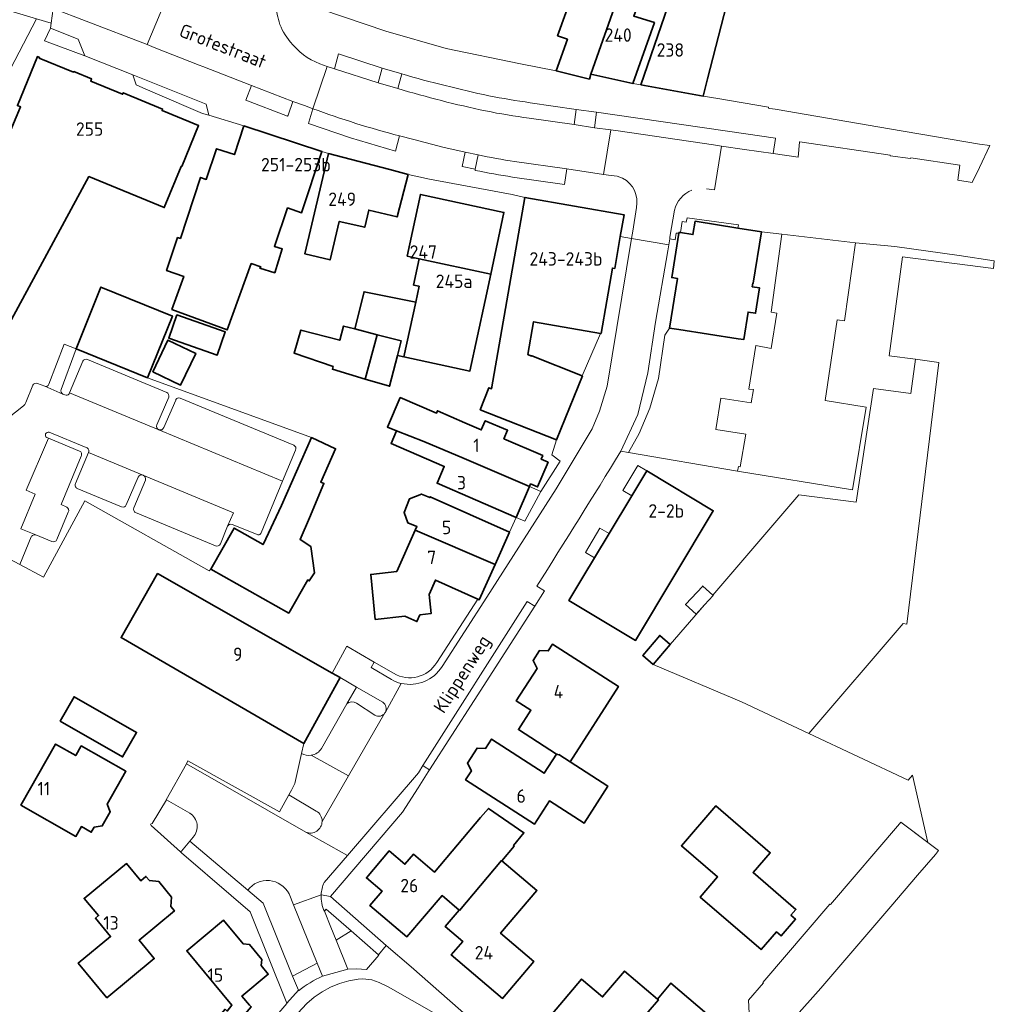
# Model space of a CAD drawing. Header units: metres. Extents: x 245598 to 248629, y 478632 to 481821.
# Tile 114 of 122: x 248005 to 248135, y 480040 to 480172. Entities that reach past the tile are written whole.
import ezdxf
from ezdxf.enums import TextEntityAlignment as Align

# ---------------------------------------------------------------- set-up
doc = ezdxf.new("R2010")
doc.units = ezdxf.units.M
for name, color, linetype, lineweight in [('B-XX-GR-GROENVOORZIENING-GV', 80, 'Continuous', 18), ('B-XX-IE-TERREINAFSCHEIDING_KUNSTMATIG_HEKWERK-G', 20, 'IE-TERREINAFSCHEIDING-KUNSTMATIG', 18), ('B-XX-OG-BEBOUWING-GV', 7, 'Continuous', 35), ('B-XX-OG-BEBOUWING-T18', 10, 'Continuous', 18), ('B-XX-OG-TERREIN_ERF-GV', 7, 'Continuous', 18), ('B-XX-OG-TOPOGRAFIE-T18', 10, 'Continuous', 18), ('B-XX-VH-VERHARDING_HALFVERHARDING-GV', 252, 'Continuous', 18), ('B-XX-VH-VERHARDING_OPEN-GV', 252, 'Continuous', 18)]:
    doc.layers.add(name, color=color, linetype=linetype, lineweight=lineweight)
doc.styles.add('NLCS-ISO-M-T18', font='NLCS-ISO.ttf', dxfattribs={"height": 1.8})
doc.linetypes.add('IE-TERREINAFSCHEIDING-KUNSTMATIG', pattern='A,4,[82,NLCS.SHX,S=0.75,R=90,X=0,Y=0],4,-2', length=10)

msp = doc.modelspace()

# ---------------------------------------------------------------- linework, layer by layer
at = {"layer": 'B-XX-GR-GROENVOORZIENING-GV'}
for points in [[(248021.905, 480124.077), (248012.309, 480127.953), (248010.339, 480122.493)], [(248011.393, 480121.908), (248011.453, 480122.054), (248013.202, 480126.272)], [(248013.842, 480126.511), (248024.483, 480122.098)], [(248006.314, 480102.729), (248004.758, 480099.048), (248007.947, 480097.342), (248013.48, 480107.56), (248030.183, 480098.193), (248030.386, 480098.421), (248033.494, 480103.911), (248037.39, 480101.706), (248039.879, 480106.966), (248043.895, 480116.057), (248021.905, 480124.077)], [(248010.537, 480121.87), (248010.812, 480121.765)], [(248024.732, 480121.466), (248023.129, 480117.751)], [(248024.076, 480117.388), (248025.672, 480121.059)], [(248026.28, 480121.329), (248041.512, 480115.023)], [(248013.689, 480114.724), (248008.693, 480116.78)], [(248008.382, 480116.05), (248008.599, 480115.961), (248012.787, 480114.238)], [(248041.749, 480114.37), (248040.013, 480110.197), (248037.143, 480103.3)], [(248013.005, 480113.567), (248010.296, 480107.084), (248011.068, 480106.73)], [(248012.243, 480109.899), (248013.984, 480114.069)], [(248020.647, 480110.738), (248019.055, 480107.022)], [(248020.065, 480106.648), (248021.612, 480110.353)], [(248018.417, 480106.747), (248012.473, 480109.242)], [(248011.268, 480106.052), (248009.748, 480102.375)], [(248030.997, 480101.531), (248020.302, 480106.004)], [(248032.639, 480104.173), (248031.671, 480101.804)], [(248036.525, 480103.094), (248033.246, 480104.389)], [(248009.076, 480102.098), (248006.931, 480102.995)], [(248049.913, 480082.612), (248048.6, 480080.355)], [(248053.433, 480080.593), (248049.913, 480082.612)], [(248049.933, 480080.455), (248052.388, 480078.857)], [(248044.516, 480065.995), (248040.84, 480068.173), (248039.58, 480065.88), (248027.306, 480072.708), (248027.107, 480072.321)], [(248027.107, 480072.321), (248043.107, 480063.163)], [(248027.557, 480065.705), (248024.436, 480067.477), (248022.54, 480064.34), (248022.296, 480064.212), (248022.368, 480064.072)], [(248022.368, 480064.072), (248026.311, 480060.507), (248026.448, 480060.623), (248027.585, 480061.975), (248028.018, 480062.489)], [(248035.331, 480055.397), (248037.388, 480053.646), (248041.358, 480043.862), (248044.633, 480045.62), (248041.46, 480053.437), (248040.869, 480054.892)], [(248045.354, 480043.843), (248045.339, 480043.879), (248044.633, 480045.62), (248041.358, 480043.862), (248042.12, 480041.985), (248042.157, 480041.894)]]:
    msp.add_lwpolyline(points, dxfattribs=at)
for points in [[(248013.202, 480126.272, -0.4108279), (248013.842, 480126.511)], [(248010.339, 480122.493, 0.4136641), (248010.537, 480121.87)], [(248024.483, 480122.098, -0.3529241), (248024.732, 480121.466)], [(248010.812, 480121.765, 0.3952075), (248011.393, 480121.908)], [(248025.672, 480121.059, -0.4640012), (248026.28, 480121.329)], [(248008.693, 480116.78, 0.8242571), (248008.382, 480116.05)], [(248023.129, 480117.751, 0.3982996), (248023.397, 480117.108)], [(248023.397, 480117.108, 0.4131698), (248024.076, 480117.388)], [(248012.787, 480114.238, -0.4361873), (248013.005, 480113.567)], [(248013.984, 480114.069, 0.4394207), (248013.689, 480114.724)], [(248041.512, 480115.023, -0.4116353), (248041.749, 480114.37)], [(248021.321, 480111.002, 0.4058624), (248020.647, 480110.738)], [(248021.612, 480110.353, 0.3958591), (248021.321, 480111.002)], [(248012.473, 480109.242, -0.4457682), (248012.243, 480109.899)], [(248011.068, 480106.73, -0.4026955), (248011.268, 480106.052)], [(248019.055, 480107.022, -0.4118381), (248018.417, 480106.747)], [(248020.302, 480106.004, -0.4366318), (248020.065, 480106.648)], [(248033.246, 480104.389, 0.3803658), (248032.639, 480104.173)], [(248006.931, 480102.995, 0.4152845), (248006.314, 480102.729)], [(248009.748, 480102.375, -0.3947474), (248009.076, 480102.098)], [(248037.143, 480103.3, -0.5300986), (248036.525, 480103.094)], [(248031.671, 480101.804, -0.4093646), (248030.997, 480101.531)], [(248048.6, 480080.355, -0.3389234), (248049.933, 480080.455)], [(248053.785, 480079.237, 0.3697925), (248053.433, 480080.593)], [(248052.388, 480078.857, 0.414959), (248053.734, 480079.145)], [(248053.734, 480079.145, 0.0249483), (248053.785, 480079.237)], [(248028.018, 480062.489, 0.4639799), (248027.557, 480065.705)], [(248045.303, 480064.59, 0.2730899), (248044.516, 480065.995)], [(248043.107, 480063.163, 0.5284068), (248045.303, 480064.59)], [(248040.869, 480054.892, 0.5498103), (248035.331, 480055.397)], [(248042.157, 480041.894, -0.0731138), (248045.354, 480043.843)]]:
    msp.add_lwpolyline(points, format="xyb", dxfattribs=at)
for points in [[(248086.822, 480108.245), (248088.834, 480111.594), (248087.641, 480112.285), (248085.615, 480108.951)], [(248074.64, 480108.8), (248073.113, 480109.507), (248071.311, 480105.341), (248072.51, 480104.849)], [(248081.838, 480099.948), (248083.79, 480103.198), (248082.561, 480103.928), (248080.603, 480100.626)], [(248049.186, 480049.944), (248045.869, 480052.85), (248045.621, 480052.55), (248046.479, 480050.427), (248047.184, 480048.693)], [(248049.186, 480049.944), (248047.184, 480048.693), (248048.772, 480044.787), (248049.906, 480044.82), (248051.246, 480044.733), (248052.896, 480046.694), (248052.854, 480046.731)]]:
    msp.add_lwpolyline(points, close=True, dxfattribs=at)
at = {"layer": 'B-XX-IE-TERREINAFSCHEIDING_KUNSTMATIG_HEKWERK-G'}
msp.add_lwpolyline([(248043.895, 480116.057), (248021.905, 480124.077)], dxfattribs=at)
at = {"layer": 'B-XX-OG-BEBOUWING-GV'}
for points in [[(248087.95, 480183.491), (248089.048, 480186.561), (248089.38, 480187.5), (248089.1, 480187.58), (248090.18, 480190.66), (248087.18, 480191.68), (248084.93, 480184.523), (248082.738, 480185.272), (248081.234, 480181.189), (248080.96, 480181.268), (248076.884, 480169.912), (248078.205, 480169.444), (248076.698, 480165.186), (248081.139, 480164.101), (248081.323, 480164.774), (248085.037, 480175.283)], [(248088.041, 480163.311), (248096.402, 480161.831), (248096.993, 480164.126), (248100.302, 480176.98), (248099.755, 480177.158), (248100.352, 480179.052), (248102.28, 480185.164), (248102.089, 480185.229), (248097.198, 480186.882), (248097.122, 480186.659), (248094.468, 480178.873), (248093.51, 480179.184)], [(248089.048, 480186.561), (248087.95, 480183.491), (248085.037, 480175.283), (248081.323, 480164.774), (248086.987, 480163.497), (248089.87, 480171.667), (248087.103, 480172.529), (248090.736, 480182.539), (248090.564, 480182.598), (248091.699, 480185.536)], [(248035.788, 480139.362), (248037.072, 480138.953), (248036.972, 480138.74), (248038.957, 480138.15), (248039.962, 480141.337), (248038.903, 480141.682), (248040.67, 480146.825), (248042.559, 480146.194), (248045.25, 480154.394), (248034.806, 480157.821), (248033.542, 480153.991), (248031.149, 480154.768), (248029.774, 480150.655), (248029.005, 480150.909), (248026.3, 480142.748), (248025.935, 480142.866), (248024.454, 480138.427), (248026.75, 480137.661), (248025.161, 480133.228), (248032.565, 480130.475)], [(248056.825, 480151.3), (248054.389, 480151.968), (248048.04, 480153.621), (248046.184, 480154.112), (248042.977, 480140.698), (248046.365, 480139.87), (248047.6, 480145.028), (248051.014, 480144.251), (248051.558, 480146.536), (248055.363, 480145.619)], [(248058.33, 480140.023), (248067.914, 480137.963), (248069.69, 480146.224), (248058.495, 480148.63), (248056.719, 480140.37)], [(248080.158, 480124.342), (248073.423, 480127.012), (248073.388, 480127.026), (248073.366, 480126.97), (248072.903, 480127.178), (248073.669, 480131.582), (248082.646, 480130.021), (248082.703, 480130.011), (248084.227, 480138.769), (248084.542, 480138.714), (248085.287, 480142.997), (248085.794, 480145.916), (248072.494, 480148.229), (248068.036, 480122.595), (248067.673, 480122.738), (248066.508, 480119.785), (248076.736, 480115.758), (248080.211, 480124.321)], [(248093.156, 480143.556), (248093.135, 480143.425), (248092.181, 480137.495), (248092.974, 480137.367), (248091.905, 480130.722), (248093.153, 480130.521), (248101.081, 480129.299), (248101.836, 480129.177), (248102.43, 480132.869), (248103.423, 480132.709), (248103.971, 480136.113), (248102.989, 480136.272), (248103.064, 480136.738), (248103.123, 480136.728), (248104.231, 480143.606), (248101.058, 480144.116), (248095.315, 480145.038), (248095.028, 480143.255), (248093.365, 480143.522)], [(248058.33, 480140.023), (248057.572, 480136.496), (248058.319, 480136.335), (248057.863, 480134.212), (248056.28, 480126.85), (248065.117, 480124.951), (248067.156, 480134.436), (248067.914, 480137.963)], [(248012.309, 480127.953), (248021.905, 480124.077), (248025.241, 480132.337), (248015.645, 480136.213)], [(248052.673, 480129.837), (248055.92, 480129), (248055.422, 480127.059), (248056.28, 480126.85), (248057.863, 480134.212), (248050.924, 480135.602), (248049.7, 480130.603)], [(248025.839, 480132.488), (248024.749, 480129.388), (248031.237, 480127.107), (248032.327, 480130.207)], [(248052.673, 480129.837), (248049.7, 480130.603), (248048.16, 480131), (248047.672, 480129.089), (248042.471, 480130.452), (248041.541, 480127.364), (248046.77, 480125.554), (248046.681, 480125.206), (248046.7, 480125.2), (248051.081, 480123.896)], [(248022.592, 480124.852), (248026.317, 480123.063), (248028.365, 480127.325), (248024.639, 480129.114)], [(248051.081, 480123.896), (248054.36, 480122.92), (248055.422, 480127.059), (248055.92, 480129), (248052.673, 480129.837)], [(248055.279, 480116.935), (248058.925, 480115.529), (248064.341, 480113.265), (248073.113, 480109.507), (248073.257, 480109.84), (248074.192, 480109.436), (248075.617, 480112.731), (248074.682, 480113.136), (248074.902, 480113.645), (248069.685, 480115.901), (248070.17, 480117.023), (248067.185, 480118.314), (248066.649, 480117.073), (248064.458, 480118.02), (248060.773, 480119.648), (248060.632, 480119.315), (248055.778, 480121.414), (248054.068, 480117.459)], [(248073.113, 480109.507), (248064.341, 480113.265), (248058.925, 480115.529), (248055.279, 480116.935), (248054.556, 480115.261), (248061.69, 480112.175), (248060.715, 480109.922), (248071.311, 480105.341)], [(248040.852, 480092.497), (248043.381, 480096.966), (248043.573, 480096.843), (248044.267, 480097.931), (248043.792, 480101.461), (248042.353, 480102.398), (248043.596, 480105.308), (248045.559, 480109.912), (248045.131, 480110.091), (248047.117, 480114.546), (248043.895, 480116.057), (248039.879, 480106.966), (248037.39, 480101.706), (248033.494, 480103.911), (248030.386, 480098.421)], [(248086.822, 480108.245), (248083.79, 480103.198), (248081.838, 480099.948), (248080.401, 480097.555), (248078.391, 480094.209), (248087.307, 480088.854), (248097.749, 480106.239), (248088.834, 480111.594)], [(248057.791, 480103.631), (248068.493, 480099.036), (248070.42, 480103.359), (248059.801, 480108.117), (248059.754, 480108.011), (248058.629, 480108.469), (248057.021, 480107.853), (248056.308, 480106.01), (248056.793, 480104.624), (248058.013, 480104.127)], [(248068.493, 480099.036), (248057.791, 480103.631), (248055.304, 480098.081), (248051.829, 480097.711), (248052.44, 480091.668), (248056.385, 480092.11), (248058.009, 480091.382), (248058.414, 480092.286), (248059.927, 480092.452), (248059.645, 480095.032), (248060.503, 480096.947), (248066.195, 480094.396), (248066.387, 480094.31)], [(248047.727, 480083.871), (248046.662, 480084.478), (248023.237, 480097.822), (248018.349, 480089.249), (248042.852, 480075.036)], [(248096.58, 480093.625), (248097.728, 480094.881), (248097.688, 480094.917), (248096.336, 480096.153), (248094.055, 480093.657), (248095.447, 480092.385)], [(248091.991, 480088.325), (248090.575, 480089.532), (248088.294, 480086.856), (248089.71, 480085.649)], [(248076.732, 480073.593), (248076.759, 480073.635), (248077.023, 480073.525), (248077.05, 480073.567), (248078.569, 480072.587), (248085.036, 480082.696), (248076.208, 480088.344), (248075.629, 480087.447), (248074.445, 480087.501), (248073.587, 480086.18), (248074.126, 480085.109), (248071.342, 480080.778), (248073.312, 480079.499), (248071.629, 480076.905)], [(248010.166, 480078.018), (248018.545, 480073.241), (248020.427, 480076.535), (248012.048, 480081.318)], [(248014.733, 480063.818), (248015.829, 480064), (248016.894, 480065.87), (248016.49, 480066.906), (248019, 480071.316), (248013.013, 480074.725), (248012.271, 480073.422), (248009.578, 480074.957), (248004.915, 480066.798), (248012.304, 480062.584), (248013.043, 480063.9), (248014.351, 480063.147)], [(248076.732, 480073.593), (248075.081, 480071.05), (248068.033, 480075.625), (248067.236, 480074.393), (248066.078, 480074.431), (248064.794, 480072.42), (248065.324, 480071.393), (248064.543, 480070.154), (248073.801, 480064.237), (248075.791, 480067.351), (248080.437, 480064.381), (248083.615, 480069.333), (248078.569, 480072.587), (248077.05, 480073.567), (248077.023, 480073.525), (248076.759, 480073.635)], [(248108.163, 480052.037), (248108.83, 480052.811), (248103.096, 480057.756), (248105.397, 480060.41), (248098.111, 480066.679), (248093.496, 480061.343), (248098.332, 480057.158), (248096.009, 480054.467), (248104.177, 480047.416), (248106.22, 480049.784), (248106.846, 480049.244), (248108.789, 480051.497)], [(248069.391, 480059.323), (248071.049, 480061.295), (248070.973, 480061.359), (248072.376, 480063.077), (248067.623, 480066.34), (248066.545, 480065.104), (248060.362, 480057.813), (248057.546, 480060.201), (248056.409, 480058.862), (248054.313, 480060.642), (248051.245, 480057.029), (248053.341, 480055.249), (248051.723, 480053.343), (248056.666, 480049.14), (248061.383, 480054.653), (248063.673, 480052.694), (248063.711, 480052.661), (248069.353, 480059.355)], [(248016.433, 480040.961), (248022.802, 480046.215), (248020.757, 480048.681), (248025.5, 480052.621), (248025.024, 480053.194), (248025.129, 480054.465), (248023.413, 480056.543), (248022.149, 480056.667), (248021.683, 480057.222), (248020.992, 480056.652), (248019.069, 480058.956), (248013.389, 480054.274), (248015.334, 480051.975), (248014.909, 480051.621), (248016.939, 480049.153), (248012.617, 480045.587)], [(248063.673, 480052.694), (248061.824, 480050.533), (248064.175, 480048.521), (248062.618, 480046.701), (248069.473, 480040.883), (248073.689, 480045.844), (248069.246, 480049.617), (248074.119, 480055.321), (248069.391, 480059.323), (248069.353, 480059.355), (248063.711, 480052.661)], [(248032.286, 480039.427), (248029.346, 480035.992), (248032.839, 480032.981), (248035.755, 480036.389), (248034.145, 480037.818), (248035.804, 480039.755), (248035.568, 480039.957), (248034.553, 480041.164), (248038.086, 480044.106), (248037.136, 480045.266), (248037.21, 480046.1), (248035.562, 480048.104), (248034.711, 480048.192), (248032.096, 480051.351), (248027.164, 480047.269), (248033.222, 480039.952), (248032.569, 480039.186)], [(248086.229, 480035.896), (248086.267, 480035.864), (248090.403, 480040.694), (248090.289, 480040.791), (248085.869, 480044.535), (248082.922, 480041.066), (248080.101, 480043.464), (248074.262, 480036.597), (248076.651, 480034.568), (248076.461, 480033.422), (248077.648, 480032.407), (248078.754, 480032.781), (248079.239, 480032.38), (248083.922, 480037.866)], [(248090.289, 480040.791), (248090.403, 480040.694), (248086.267, 480035.864), (248086.229, 480035.896), (248085.248, 480034.746), (248087.465, 480032.853), (248085.979, 480031.113), (248092.843, 480025.269), (248097.053, 480030.234), (248092.713, 480034), (248096.901, 480038.826), (248092.083, 480042.934)]]:
    msp.add_lwpolyline(points, close=True, dxfattribs=at)
msp.add_lwpolyline([(247996.517, 480118.719), (248014.044, 480151.028), (248024.138, 480146.885), (248026.4, 480152.393), (248026.477, 480152.362), (248028.744, 480157.868), (248023.844, 480159.886), (248023.926, 480160.085), (248018.643, 480162.266), (248018.56, 480162.067), (248014.279, 480163.823), (248014.403, 480164.124), (248012.009, 480165.114), (248011.966, 480165.011), (248007.384, 480166.9), (248007.424, 480167), (248007.126, 480167.12), (248004.44, 480160.545), (248004.865, 480160.372), (248002.91, 480155.689)], dxfattribs=at)
at = {"layer": 'B-XX-OG-TERREIN_ERF-GV'}
for points in [[(248042.38, 480174.404), (248053.838, 480170.522), (248061.941, 480168.201), (248071.886, 480166.155), (248076.698, 480165.186), (248078.205, 480169.444), (248076.884, 480169.912), (248080.96, 480181.268)], [(248087.103, 480172.529), (248089.87, 480171.667), (248086.987, 480163.497), (248088.041, 480163.311), (248093.51, 480179.184)], [(248060.68, 480085.901), (248066.195, 480094.396), (248060.503, 480096.947), (248059.645, 480095.032), (248059.927, 480092.452), (248058.414, 480092.286), (248058.009, 480091.382), (248056.385, 480092.11), (248052.44, 480091.668), (248051.829, 480097.711), (248055.304, 480098.081), (248057.791, 480103.631), (248058.013, 480104.127), (248056.793, 480104.624), (248056.308, 480106.01), (248057.021, 480107.853), (248058.629, 480108.469), (248059.754, 480108.011), (248059.801, 480108.117), (248070.42, 480103.359), (248071.311, 480105.341), (248060.715, 480109.922), (248061.69, 480112.175), (248054.556, 480115.261), (248055.279, 480116.935), (248054.068, 480117.459), (248055.778, 480121.414), (248060.632, 480119.315), (248060.773, 480119.648), (248064.458, 480118.02), (248066.649, 480117.073), (248067.185, 480118.314), (248070.17, 480117.023), (248069.685, 480115.901), (248074.902, 480113.645), (248074.682, 480113.136), (248075.617, 480112.731), (248074.192, 480109.436), (248073.257, 480109.84), (248073.113, 480109.507), (248074.64, 480108.8), (248077.22, 480112.9), (248076.12, 480113.72), (248076.736, 480115.758), (248066.508, 480119.785), (248067.673, 480122.738), (248068.036, 480122.595), (248072.494, 480148.229), (248070.79, 480148.61), (248059.72, 480150.7), (248056.825, 480151.3), (248055.363, 480145.619), (248051.558, 480146.536), (248051.014, 480144.251), (248047.6, 480145.028), (248046.365, 480139.87), (248042.977, 480140.698), (248046.184, 480154.112), (248045.25, 480154.394), (248042.559, 480146.194), (248040.67, 480146.825), (248038.903, 480141.682), (248039.962, 480141.337), (248038.957, 480138.15), (248036.972, 480138.74), (248037.072, 480138.953), (248035.788, 480139.362), (248032.565, 480130.475), (248025.161, 480133.228), (248026.75, 480137.661), (248024.454, 480138.427), (248025.935, 480142.866), (248026.3, 480142.748), (248029.005, 480150.909), (248029.774, 480150.655), (248031.149, 480154.768), (248033.542, 480153.991), (248034.806, 480157.821), (248030.135, 480159.278), (248029.257, 480159.499), (248027.72, 480160.154), (248021.263, 480162.933), (248020.359, 480163.331), (248019.931, 480164.661), (248013.496, 480167.235), (248008.103, 480169.236), (248008.876, 480170.908), (248008.965, 480171.577), (248006.993, 480172.163), (247997.637, 480154.196)], [(248002.91, 480155.689), (248004.865, 480160.372), (248004.44, 480160.545), (248007.126, 480167.12), (248007.424, 480167), (248007.384, 480166.9), (248011.966, 480165.011), (248012.009, 480165.114), (248014.403, 480164.124), (248014.279, 480163.823), (248018.56, 480162.067), (248018.643, 480162.266), (248023.926, 480160.085), (248023.844, 480159.886), (248028.744, 480157.868), (248026.477, 480152.362), (248026.4, 480152.393), (248024.138, 480146.885), (248014.044, 480151.028), (247996.517, 480118.719)], [(248102.826, 480033.601), (248102.47, 480040.625), (248104.49, 480042.952), (248104.414, 480043.017), (248113.394, 480053.529), (248113.485, 480053.451), (248122.725, 480064.285), (248122.917, 480064.503), (248126.524, 480061.79), (248124.46, 480070.814), (248123.87, 480070.125), (248110.578, 480076.382), (248101.531, 480080.641), (248089.71, 480085.649), (248088.294, 480086.856), (248090.575, 480089.532), (248091.991, 480088.325), (248096.58, 480093.625), (248095.447, 480092.385), (248094.055, 480093.657), (248096.336, 480096.153), (248097.688, 480094.917), (248109.208, 480108.356), (248116.895, 480107.372), (248119.253, 480122.609), (248124.233, 480121.937), (248124.854, 480126.546), (248121.361, 480127.017), (248123.152, 480140.297), (248135.323, 480138.711), (248135.441, 480139.738), (248130.723, 480140.449), (248122.117, 480141.64), (248116.821, 480142.16), (248115.366, 480131.689), (248114.349, 480131.819), (248112.777, 480121.015), (248118.252, 480120.11), (248116.418, 480109.025), (248101.024, 480111.54), (248086.408, 480114.042), (248085.364, 480114.221)], [(248008.663, 480123.19), (248010.731, 480128.588), (248012.309, 480127.953), (248015.645, 480136.213), (248025.241, 480132.337), (248021.905, 480124.077), (248043.895, 480116.057), (248047.117, 480114.546), (248045.131, 480110.091), (248045.559, 480109.912), (248043.596, 480105.308), (248042.353, 480102.398), (248043.792, 480101.461), (248044.267, 480097.931), (248043.573, 480096.843), (248043.381, 480096.966), (248040.852, 480092.497), (248030.386, 480098.421), (248030.183, 480098.193), (248013.48, 480107.56), (248007.947, 480097.342), (248004.758, 480099.048), (247998.62, 480102.281)], [(248000.319, 480116.438), (248005.247, 480120.285), (248005.448, 480120.49), (248005.588, 480120.741), (248006.497, 480123.054)], [(248007.144, 480123.3), (248008.11, 480122.926)], [(248026.311, 480060.507), (248022.368, 480064.072), (248022.296, 480064.212), (248022.54, 480064.34), (248024.436, 480067.477), (248024.393, 480067.502), (248027.107, 480072.321), (248027.306, 480072.708), (248039.58, 480065.88), (248040.84, 480068.173), (248041.19, 480068.81), (248041.66, 480069.66), (248042.561, 480073.724), (248042.852, 480075.036), (248018.349, 480089.249), (248023.237, 480097.822), (248046.662, 480084.478), (248048.626, 480088.086), (248052.301, 480085.954), (248054.894, 480084.451)], [(248074.09, 480096.128), (248075.14, 480095.499), (248073.831, 480093.465), (248065.694, 480080.816), (248059.712, 480071.516), (248059.529, 480071.232), (248058.171, 480069.118), (248056.076, 480065.859), (248046.425, 480054.531), (248053.912, 480047.989), (248057.232, 480045.088), (248067.63, 480036.004), (248067.877, 480035.789)], [(248045.224, 480074.376), (248048.6, 480080.355), (248049.913, 480082.612), (248047.727, 480083.871), (248042.852, 480075.036), (248042.561, 480073.724)], [(248033.752, 480032.191), (248040.593, 480040.183), (248040.57, 480040.24), (248035.663, 480052.489), (248033.09, 480054.69), (248026.446, 480060.385), (248026.311, 480060.507)]]:
    msp.add_lwpolyline(points, dxfattribs=at)
for points in [[(248030.135, 480159.278), (248029.771, 480160.726), (248019.931, 480164.661), (248020.359, 480163.331), (248021.263, 480162.933), (248027.72, 480160.154), (248029.257, 480159.499)], [(248058.319, 480136.335), (248057.572, 480136.496), (248058.33, 480140.023), (248056.719, 480140.37), (248058.495, 480148.63), (248069.69, 480146.224), (248067.914, 480137.963), (248067.156, 480134.436), (248065.117, 480124.951), (248056.28, 480126.85), (248055.422, 480127.059), (248054.36, 480122.92), (248051.081, 480123.896), (248046.7, 480125.2), (248046.681, 480125.206), (248046.77, 480125.554), (248041.541, 480127.364), (248042.471, 480130.452), (248047.672, 480129.089), (248048.16, 480131), (248049.7, 480130.603), (248050.924, 480135.602), (248057.863, 480134.212)], [(248101.058, 480144.116), (248101.123, 480144.558), (248094.27, 480145.515), (248094.144, 480144.919), (248093.574, 480144.995), (248093.365, 480143.522), (248095.028, 480143.255), (248095.315, 480145.038)], [(248086.408, 480114.042), (248101.024, 480111.54), (248101.126, 480112.162), (248101.353, 480112.125), (248102.118, 480116.513), (248098.102, 480117.142), (248098.76, 480121.343), (248102.848, 480120.703), (248103.158, 480122.481), (248102.507, 480122.549), (248103.456, 480128.397), (248105.529, 480128.01), (248106.3, 480132.745), (248105.532, 480132.88), (248106.964, 480143.311), (248104.231, 480143.606), (248103.123, 480136.728), (248103.064, 480136.738), (248102.989, 480136.272), (248103.971, 480136.113), (248103.423, 480132.709), (248102.43, 480132.869), (248101.836, 480129.177), (248101.081, 480129.299), (248093.153, 480130.521), (248091.905, 480130.722), (248091.24, 480129.76), (248090.4, 480123.96), (248089.24, 480119.98), (248087.82, 480116.6)], [(248025.839, 480132.488), (248032.327, 480130.207), (248031.237, 480127.107), (248024.749, 480129.388)], [(248073.423, 480127.012), (248080.158, 480124.342), (248082.646, 480130.021), (248073.669, 480131.582), (248072.903, 480127.178), (248073.366, 480126.97), (248073.388, 480127.026)], [(248022.592, 480124.852), (248024.639, 480129.114), (248028.365, 480127.325), (248026.317, 480123.063)], [(248083.79, 480103.198), (248086.822, 480108.245), (248085.615, 480108.951), (248087.641, 480112.285), (248088.834, 480111.594), (248097.749, 480106.239), (248087.307, 480088.854), (248078.391, 480094.209), (248080.401, 480097.555), (248081.838, 480099.948), (248080.603, 480100.626), (248082.561, 480103.928)], [(248078.569, 480072.587), (248083.615, 480069.333), (248080.437, 480064.381), (248075.791, 480067.351), (248073.801, 480064.237), (248064.543, 480070.154), (248065.324, 480071.393), (248064.794, 480072.42), (248066.078, 480074.431), (248067.236, 480074.393), (248068.033, 480075.625), (248075.081, 480071.05), (248076.732, 480073.593), (248071.629, 480076.905), (248073.312, 480079.499), (248071.342, 480080.778), (248074.126, 480085.109), (248073.587, 480086.18), (248074.445, 480087.501), (248075.629, 480087.447), (248076.208, 480088.344), (248085.036, 480082.696)], [(248010.166, 480078.018), (248012.048, 480081.318), (248020.427, 480076.535), (248018.545, 480073.241)], [(248016.49, 480066.906), (248016.894, 480065.87), (248015.829, 480064), (248014.733, 480063.818), (248014.351, 480063.147), (248013.043, 480063.9), (248012.304, 480062.584), (248004.915, 480066.798), (248009.578, 480074.957), (248012.271, 480073.422), (248013.013, 480074.725), (248019, 480071.316)], [(248098.332, 480057.158), (248093.496, 480061.343), (248098.111, 480066.679), (248105.397, 480060.41), (248103.096, 480057.756), (248108.83, 480052.811), (248108.163, 480052.037), (248108.789, 480051.497), (248106.846, 480049.244), (248106.22, 480049.784), (248104.177, 480047.416), (248096.009, 480054.467)], [(248069.391, 480059.323), (248074.119, 480055.321), (248069.246, 480049.617), (248073.689, 480045.844), (248069.473, 480040.883), (248062.618, 480046.701), (248064.175, 480048.521), (248061.824, 480050.533), (248063.673, 480052.694), (248061.383, 480054.653), (248056.666, 480049.14), (248051.723, 480053.343), (248053.341, 480055.249), (248051.245, 480057.029), (248054.313, 480060.642), (248056.409, 480058.862), (248057.546, 480060.201), (248060.362, 480057.813), (248066.545, 480065.104), (248067.623, 480066.34), (248072.376, 480063.077), (248070.973, 480061.359), (248071.049, 480061.295)], [(248016.433, 480040.961), (248012.617, 480045.587), (248016.939, 480049.153), (248014.909, 480051.621), (248015.334, 480051.975), (248013.389, 480054.274), (248019.069, 480058.956), (248020.992, 480056.652), (248021.683, 480057.222), (248022.149, 480056.667), (248023.413, 480056.543), (248025.129, 480054.465), (248025.024, 480053.194), (248025.5, 480052.621), (248020.757, 480048.681), (248022.802, 480046.215)], [(248032.286, 480039.427), (248032.569, 480039.186), (248033.222, 480039.952), (248027.164, 480047.269), (248032.096, 480051.351), (248034.711, 480048.192), (248035.562, 480048.104), (248037.21, 480046.1), (248037.136, 480045.266), (248038.086, 480044.106), (248034.553, 480041.164), (248035.568, 480039.957), (248035.804, 480039.755), (248034.145, 480037.818), (248035.755, 480036.389), (248032.839, 480032.981), (248029.346, 480035.992)], [(248086.229, 480035.896), (248083.922, 480037.866), (248079.239, 480032.38), (248078.754, 480032.781), (248077.648, 480032.407), (248076.461, 480033.422), (248076.651, 480034.568), (248074.262, 480036.597), (248080.101, 480043.464), (248082.922, 480041.066), (248085.869, 480044.535), (248090.289, 480040.791), (248092.083, 480042.934), (248096.901, 480038.826), (248092.713, 480034), (248097.053, 480030.234), (248092.843, 480025.269), (248085.979, 480031.113), (248087.465, 480032.853), (248085.248, 480034.746)]]:
    msp.add_lwpolyline(points, close=True, dxfattribs=at)
for points in [[(248006.497, 480123.054, -0.3975623), (248007.144, 480123.3)], [(248008.11, 480122.926, 0.4504326), (248008.663, 480123.19)], [(248085.364, 480114.221, -0.0035455), (248074.09, 480096.128)], [(248054.894, 480084.451, 0.4117265), (248060.68, 480085.901)], [(248042.561, 480073.724, 0.1707497), (248043.84, 480073.472)], [(248043.84, 480073.472, 0.2207897), (248045.224, 480074.376)]]:
    msp.add_lwpolyline(points, format="xyb", dxfattribs=at)
at = {"layer": 'B-XX-VH-VERHARDING_HALFVERHARDING-GV'}
for points in [[(248052.811, 480163.597), (248055.451, 480162.82), (248056.016, 480164.786), (248053.356, 480165.564)], [(248081.83, 480157.586), (248082.118, 480159.647), (248079.368, 480160.005), (248079.09, 480158.001)], [(248066.219, 480153.939), (248064.468, 480154.289), (248064.08, 480152.374), (248065.831, 480152.024)]]:
    msp.add_lwpolyline(points, close=True, dxfattribs=at)
at = {"layer": 'B-XX-VH-VERHARDING_OPEN-GV'}
for points in [[(248009.229, 480173.549), (248013.675, 480171.848), (248021.832, 480168.727), (248024.999, 480176.222)], [(248025.906, 480175.863), (248024.999, 480176.222), (248021.832, 480168.727), (248022.784, 480168.317), (248028.805, 480165.977), (248029.3, 480165.785), (248035.832, 480163.246), (248041.389, 480161.091), (248043.058, 480160.493), (248044.067, 480160.129), (248045.995, 480165.806), (248044.989, 480166.158)], [(248081.323, 480164.774), (248081.139, 480164.101), (248076.698, 480165.186), (248071.886, 480166.155), (248061.941, 480168.201), (248053.838, 480170.522), (248042.38, 480174.404), (248039.274, 480175.396)], [(248065.831, 480151.855), (248065.831, 480152.024), (248064.08, 480152.374), (248064.468, 480154.289), (248061.475, 480154.994), (248057.594, 480156.009), (248055.681, 480156.501), (248055.154, 480154.432), (248049.122, 480156.24), (248043.478, 480158.139), (248043.53, 480158.315), (248044.067, 480160.129), (248043.058, 480160.493), (248041.389, 480161.091), (248040.736, 480159.283), (248040.673, 480159.11), (248035.06, 480161.257), (248035.832, 480163.246), (248029.3, 480165.785), (248028.805, 480165.977), (248022.784, 480168.317), (248021.832, 480168.727), (248013.675, 480171.848), (248009.229, 480173.549), (248008.965, 480171.577), (248008.876, 480170.908), (248012.597, 480169.465), (248013.496, 480167.235), (248019.931, 480164.661), (248029.771, 480160.726), (248030.135, 480159.278), (248034.806, 480157.821), (248045.25, 480154.394), (248046.184, 480154.112), (248048.04, 480153.621), (248054.389, 480151.968)], [(247997.637, 480154.196), (248006.993, 480172.163), (248002.525, 480173.51), (247988.471, 480146.377)], [(248044.989, 480166.158), (248045.995, 480165.806), (248046.946, 480165.473), (248047.509, 480167.475), (248053.356, 480165.564), (248056.016, 480164.786)], [(248055.451, 480162.82), (248052.811, 480163.597), (248046.946, 480165.473), (248045.995, 480165.806), (248044.067, 480160.129)], [(248056.016, 480164.786), (248055.451, 480162.82)], [(248073.213, 480160.927), (248079.368, 480160.005), (248082.118, 480159.647), (248102.143, 480156.762), (248106.092, 480156.193), (248106.08, 480156.115), (248105.781, 480154.127), (248109.134, 480153.632), (248109.336, 480155.638), (248109.343, 480155.705), (248121.497, 480153.916), (248121.482, 480153.817), (248124.212, 480153.447), (248124.253, 480153.533), (248130.838, 480152.576), (248130.837, 480152.569), (248130.528, 480150.551), (248132.492, 480150.244), (248133.438, 480152.252), (248134.828, 480155.202), (248133.456, 480155.361), (248121.374, 480157.428), (248110.193, 480159.343), (248106.343, 480160.013), (248106.035, 480160.06), (248105.36, 480160.171), (248105.166, 480160.207), (248105.18, 480160.323), (248098.371, 480161.482), (248096.402, 480161.831), (248088.041, 480163.311), (248086.987, 480163.497), (248081.323, 480164.774)], [(248073.083, 480158.856), (248079.09, 480158.001), (248079.368, 480160.005), (248073.213, 480160.927)], [(248044.067, 480160.129), (248043.53, 480158.315), (248043.478, 480158.139), (248049.122, 480156.24), (248055.154, 480154.432), (248055.681, 480156.501)], [(248071.117, 480153.05), (248078.103, 480152.049), (248083.058, 480151.331), (248084.003, 480157.278), (248081.83, 480157.586), (248079.09, 480158.001), (248073.083, 480158.856)], [(248055.681, 480156.501), (248057.594, 480156.009), (248061.475, 480154.994), (248064.468, 480154.289), (248066.219, 480153.939)], [(248084.003, 480157.278), (248083.058, 480151.331), (248084.077, 480151.184)], [(248096.87, 480149.386), (248097.913, 480149.242), (248098.866, 480155.11), (248097.804, 480155.279), (248085.023, 480157.145), (248084.003, 480157.278)], [(248066.219, 480153.939), (248065.831, 480152.024), (248065.831, 480151.855)], [(248070.825, 480150.963), (248077.81, 480149.955), (248078.103, 480152.049), (248071.117, 480153.05)], [(248054.389, 480151.968), (248056.825, 480151.3), (248059.72, 480150.7), (248070.79, 480148.61), (248072.494, 480148.229), (248085.794, 480145.916), (248085.287, 480142.997), (248086.806, 480142.718), (248086.962, 480143.728), (248087.447, 480146.881)], [(248084.077, 480151.184), (248083.058, 480151.331), (248078.103, 480152.049), (248077.81, 480149.955), (248070.825, 480150.963)], [(248087.447, 480146.881), (248086.962, 480143.728), (248086.806, 480142.718), (248091.789, 480141.882), (248091.916, 480142.687), (248091.93, 480142.909), (248092.567, 480146.512)], [(248092.567, 480146.512), (248091.93, 480142.909), (248091.916, 480142.687), (248092.643, 480142.565), (248092.765, 480143.466), (248093.135, 480143.425), (248093.156, 480143.556), (248093.365, 480143.522), (248093.574, 480144.995), (248094.144, 480144.919), (248094.27, 480145.515), (248101.123, 480144.558), (248101.058, 480144.116), (248104.231, 480143.606), (248106.964, 480143.311), (248116.821, 480142.16), (248122.117, 480141.64)], [(248085.287, 480142.997), (248084.542, 480138.714), (248084.227, 480138.769), (248082.703, 480130.011), (248082.646, 480130.021), (248080.158, 480124.342), (248080.211, 480124.321), (248076.736, 480115.758), (248076.12, 480113.72), (248077.22, 480112.9), (248074.64, 480108.8), (248072.51, 480104.849), (248071.311, 480105.341), (248070.42, 480103.359), (248068.493, 480099.036), (248066.387, 480094.31), (248066.195, 480094.396), (248060.68, 480085.901)], [(248061.4, 480085.375), (248067.382, 480094.655), (248076.68, 480109.18), (248081.54, 480117.24), (248082.5, 480119.6), (248083.54, 480122.96), (248086.806, 480142.718), (248085.287, 480142.997)], [(248085.364, 480114.221), (248087.62, 480119.12), (248088.96, 480124.74), (248090.02, 480131.54), (248091.646, 480141.062), (248091.789, 480141.882), (248086.806, 480142.718), (248083.54, 480122.96), (248082.5, 480119.6), (248081.54, 480117.24), (248076.68, 480109.18), (248067.382, 480094.655), (248061.4, 480085.375)], [(248010.731, 480128.588), (248008.663, 480123.19)], [(248010.339, 480122.493), (248012.309, 480127.953), (248010.731, 480128.588)], [(248013.202, 480126.272), (248011.453, 480122.054), (248023.397, 480117.108)], [(248024.483, 480122.098), (248013.842, 480126.511)], [(248006.497, 480123.054), (248005.588, 480120.741), (248005.448, 480120.49), (248005.247, 480120.285), (248000.319, 480116.438)], [(248010.812, 480121.765), (248010.537, 480121.87), (248008.11, 480122.926), (248007.144, 480123.3)], [(248008.11, 480122.926), (248010.537, 480121.87)], [(248037.143, 480103.3), (248040.013, 480110.197), (248023.397, 480117.108), (248011.453, 480122.054), (248011.393, 480121.908)], [(248023.129, 480117.751), (248024.732, 480121.466)], [(248025.672, 480121.059), (248024.076, 480117.388)], [(248041.512, 480115.023), (248026.28, 480121.329)], [(248008.693, 480116.78), (248013.689, 480114.724)], [(248023.397, 480117.108), (248040.013, 480110.197), (248041.749, 480114.37)], [(248006.931, 480102.995), (248004.921, 480103.839), (248006.828, 480108.485), (248005.645, 480109.005), (248008.599, 480115.961), (248008.382, 480116.05)], [(248012.787, 480114.238), (248008.599, 480115.961), (248005.645, 480109.005), (248006.828, 480108.485), (248004.921, 480103.839), (248006.931, 480102.995), (248009.076, 480102.098)], [(248011.068, 480106.73), (248010.296, 480107.084), (248013.005, 480113.567)], [(248031.671, 480101.804), (248032.639, 480104.173), (248033.405, 480105.96), (248013.984, 480114.069), (248012.243, 480109.899)], [(248013.984, 480114.069), (248033.405, 480105.96), (248032.639, 480104.173)], [(248019.055, 480107.022), (248020.647, 480110.738)], [(248021.612, 480110.353), (248020.065, 480106.648)], [(248001.347, 480109.349), (247998.62, 480102.281), (248004.758, 480099.048), (248006.314, 480102.729)], [(248012.473, 480109.242), (248018.417, 480106.747)], [(248009.748, 480102.375), (248011.268, 480106.052)], [(248020.302, 480106.004), (248030.997, 480101.531)], [(248033.246, 480104.389), (248036.525, 480103.094)], [(248043.107, 480063.163), (248048.691, 480060.042), (248058.209, 480071.127), (248058.819, 480072.087), (248072.81, 480094.088), (248073.831, 480093.465), (248075.14, 480095.499), (248074.09, 480096.128)], [(248054.6, 480083.607), (248051.868, 480085.215), (248052.301, 480085.954), (248048.626, 480088.086), (248046.662, 480084.478), (248047.727, 480083.871)], [(248054.894, 480084.451), (248052.301, 480085.954), (248051.868, 480085.215), (248054.6, 480083.607)], [(248047.727, 480083.871), (248049.913, 480082.612), (248053.433, 480080.593)], [(248053.785, 480079.237), (248055.911, 480083.099)], [(248055.911, 480083.099), (248053.785, 480079.237)], [(248048.6, 480080.355), (248045.224, 480074.376)], [(248052.388, 480078.857), (248049.933, 480080.455)], [(248043.84, 480073.472), (248048.84, 480070.691), (248053.734, 480079.145)], [(248053.734, 480079.145), (248048.84, 480070.691), (248045.303, 480064.59)], [(248042.561, 480073.724), (248041.66, 480069.66), (248041.19, 480068.81), (248040.84, 480068.173), (248044.516, 480065.995)], [(248048.84, 480070.691), (248043.84, 480073.472)], [(248045.591, 480056.432), (248048.691, 480060.042), (248043.107, 480063.163), (248027.107, 480072.321), (248024.393, 480067.502), (248024.436, 480067.477), (248027.557, 480065.705)], [(248058.171, 480069.118), (248059.529, 480071.232), (248059.712, 480071.516), (248059.111, 480071.893), (248058.819, 480072.087), (248058.209, 480071.127), (248048.691, 480060.042), (248045.591, 480056.432)], [(248045.303, 480064.59), (248048.84, 480070.691)], [(248045.169, 480054.762), (248046.425, 480054.531), (248056.076, 480065.859), (248058.171, 480069.118)], [(248028.018, 480062.489), (248027.585, 480061.975), (248035.331, 480055.397)], [(248040.869, 480054.892), (248041.46, 480053.437), (248045.169, 480054.762)], [(248045.169, 480054.762), (248041.46, 480053.437), (248044.633, 480045.62), (248045.339, 480043.879), (248045.354, 480043.843), (248047.148, 480044.361), (248048.772, 480044.787)], [(248045.621, 480052.55), (248045.869, 480052.85), (248049.186, 480049.944), (248052.854, 480046.731), (248053.912, 480047.989), (248046.425, 480054.531), (248045.169, 480054.762)], [(248048.772, 480044.787), (248047.184, 480048.693), (248046.479, 480050.427), (248045.621, 480052.55)], [(248067.63, 480036.004), (248057.232, 480045.088), (248053.912, 480047.989), (248052.854, 480046.731), (248052.896, 480046.694), (248051.246, 480044.733), (248049.906, 480044.82), (248048.772, 480044.787), (248047.148, 480044.361), (248045.354, 480043.843)], [(248042.062, 480038.909), (248043.261, 480040.213), (248044.245, 480041.046), (248045.311, 480041.773), (248046.447, 480042.383), (248047.64, 480042.872), (248048.878, 480043.233), (248050.147, 480043.463), (248050.771, 480043.517), (248051.968, 480043.346), (248052.965, 480042.992), (248054.15, 480042.443), (248067.369, 480034.913)], [(248067.369, 480034.913), (248054.15, 480042.443), (248052.965, 480042.992), (248051.968, 480043.346), (248050.771, 480043.517), (248050.147, 480043.463), (248048.878, 480043.233), (248047.64, 480042.872), (248046.447, 480042.383), (248045.311, 480041.773), (248044.245, 480041.046), (248043.261, 480040.213), (248042.062, 480038.909)], [(248042.157, 480041.894), (248042.12, 480041.985), (248040.57, 480040.24), (248040.593, 480040.183), (248033.752, 480032.191)]]:
    msp.add_lwpolyline(points, dxfattribs=at)
for points in [[(248009.229, 480173.549), (248003.334, 480175.349), (248002.465, 480173.528), (248002.525, 480173.51), (248006.993, 480172.163), (248008.965, 480171.577)], [(248013.496, 480167.235), (248012.597, 480169.465), (248008.876, 480170.908), (248008.103, 480169.236)], [(248052.811, 480163.597), (248053.356, 480165.564), (248047.509, 480167.475), (248046.946, 480165.473)], [(248041.389, 480161.091), (248035.832, 480163.246), (248035.06, 480161.257), (248040.673, 480159.11), (248040.736, 480159.283)], [(248082.118, 480159.647), (248081.83, 480157.586), (248084.003, 480157.278), (248085.023, 480157.145), (248097.804, 480155.279), (248098.866, 480155.11), (248101.95, 480154.672), (248105.781, 480154.127), (248106.08, 480156.115), (248106.092, 480156.193), (248102.143, 480156.762)], [(248085.364, 480114.221), (248086.408, 480114.042), (248087.82, 480116.6), (248089.24, 480119.98), (248090.4, 480123.96), (248091.24, 480129.76), (248091.905, 480130.722), (248092.974, 480137.367), (248092.181, 480137.495), (248093.135, 480143.425), (248092.765, 480143.466), (248092.643, 480142.565), (248091.916, 480142.687), (248091.789, 480141.882), (248091.646, 480141.062), (248090.02, 480131.54), (248088.96, 480124.74), (248087.62, 480119.12)], [(248097.688, 480094.917), (248097.728, 480094.881), (248096.58, 480093.625), (248091.991, 480088.325), (248089.71, 480085.649), (248101.531, 480080.641), (248110.578, 480076.382), (248123.204, 480091.111), (248123.7, 480091.044), (248128.001, 480126.121), (248124.854, 480126.546), (248124.233, 480121.937), (248119.253, 480122.609), (248116.895, 480107.372), (248109.208, 480108.356)], [(248058.819, 480072.087), (248059.111, 480071.893), (248059.712, 480071.516), (248065.694, 480080.816), (248073.831, 480093.465), (248072.81, 480094.088)], [(248122.725, 480064.285), (248113.485, 480053.451), (248113.394, 480053.529), (248104.414, 480043.017), (248104.49, 480042.952), (248102.47, 480040.625), (248102.826, 480033.601), (248092.265, 480021.29), (248097.49, 480018.195), (248100.371, 480021.559), (248108.935, 480031.556), (248108.86, 480032.916), (248108.768, 480034.578), (248108.57, 480038.174), (248112.174, 480042.259), (248121.553, 480053.194), (248125.127, 480057.395), (248127.542, 480060.182), (248127.964, 480060.703), (248127.607, 480060.972), (248122.917, 480064.503)], [(248026.448, 480060.623), (248026.311, 480060.507), (248026.446, 480060.385), (248033.09, 480054.69), (248035.663, 480052.489), (248040.57, 480040.24), (248042.12, 480041.985), (248041.358, 480043.862), (248037.388, 480053.646), (248035.331, 480055.397), (248027.585, 480061.975)]]:
    msp.add_lwpolyline(points, close=True, dxfattribs=at)
for points in [[(248039.238, 480173.085, 0.0433055), (248039.531, 480171.788)], [(248039.531, 480171.788, -0.0433055), (248039.238, 480173.085)], [(248039.531, 480171.788, 0.1010703), (248041.031, 480169.112)], [(248041.031, 480169.112, -0.1010703), (248039.531, 480171.788)], [(248041.031, 480169.112, 0.1354175), (248044.989, 480166.158)], [(248044.989, 480166.158, -0.1354175), (248041.031, 480169.112)], [(248067.67, 480161.872, -0.0185342), (248056.016, 480164.786)], [(248056.016, 480164.786, 0.0185342), (248067.67, 480161.872)], [(248055.451, 480162.82, 0.0193457), (248067.226, 480159.832)], [(248067.226, 480159.832, -0.0193457), (248055.451, 480162.82)], [(248073.213, 480160.927, -0.013537), (248067.67, 480161.872)], [(248067.67, 480161.872, 0.013537), (248073.213, 480160.927)], [(248055.681, 480156.501, -0.0259948), (248044.067, 480160.129)], [(248044.067, 480160.129, 0.0259948), (248055.681, 480156.501)], [(248067.226, 480159.832, 0.0156985), (248073.083, 480158.856)], [(248073.083, 480158.856, -0.0156985), (248067.226, 480159.832)], [(248066.219, 480153.939, 0.0136733), (248071.117, 480153.05)], [(248071.117, 480153.05, -0.0136733), (248066.219, 480153.939)], [(248070.825, 480150.963, -0.0075818), (248065.831, 480151.855)], [(248065.831, 480151.855, 0.0075818), (248070.825, 480150.963)], [(248085.597, 480150.799, 0.1119818), (248084.077, 480151.184)], [(248084.077, 480151.184, -0.1119818), (248085.597, 480150.799)], [(248087.447, 480146.881, 0.3415228), (248085.597, 480150.799)], [(248085.597, 480150.799, -0.3415228), (248087.447, 480146.881)], [(248094.894, 480149.21, 0.2552691), (248092.567, 480146.512)], [(248092.567, 480146.512, -0.2552691), (248094.894, 480149.21)], [(248013.842, 480126.511, 0.4108279), (248013.202, 480126.272)], [(248007.144, 480123.3, 0.3975623), (248006.497, 480123.054)], [(248008.663, 480123.19, -0.4504326), (248008.11, 480122.926)], [(248010.537, 480121.87, -0.4136641), (248010.339, 480122.493)], [(248024.732, 480121.466, 0.3529241), (248024.483, 480122.098)], [(248011.393, 480121.908, -0.3952075), (248010.812, 480121.765)], [(248026.28, 480121.329, 0.4640012), (248025.672, 480121.059)], [(248008.382, 480116.05, -0.8242571), (248008.693, 480116.78)], [(248023.397, 480117.108, -0.3982996), (248023.129, 480117.751)], [(248024.076, 480117.388, -0.4131698), (248023.397, 480117.108)], [(248013.005, 480113.567, 0.4361873), (248012.787, 480114.238)], [(248013.689, 480114.724, -0.4394207), (248013.984, 480114.069)], [(248041.749, 480114.37, 0.4116353), (248041.512, 480115.023)], [(248074.09, 480096.128, 0.0035455), (248085.364, 480114.221)], [(248020.647, 480110.738, -0.4058624), (248021.321, 480111.002)], [(248021.321, 480111.002, -0.3958591), (248021.612, 480110.353)], [(248012.243, 480109.899, 0.4457682), (248012.473, 480109.242)], [(248011.268, 480106.052, 0.4026955), (248011.068, 480106.73)], [(248018.417, 480106.747, 0.4118381), (248019.055, 480107.022)], [(248020.065, 480106.648, 0.4366318), (248020.302, 480106.004)], [(248032.639, 480104.173, -0.3803658), (248033.246, 480104.389)], [(248006.314, 480102.729, -0.4152845), (248006.931, 480102.995)], [(248009.076, 480102.098, 0.3947474), (248009.748, 480102.375)], [(248036.525, 480103.094, 0.5300986), (248037.143, 480103.3)], [(248030.997, 480101.531, 0.4093646), (248031.671, 480101.804)], [(248060.68, 480085.901, -0.4117265), (248054.894, 480084.451)], [(248061.4, 480085.375, -0.3224034), (248055.911, 480083.099)], [(248055.911, 480083.099, 0.3224034), (248061.4, 480085.375)], [(248055.911, 480083.099, -0.0691963), (248054.6, 480083.607)], [(248054.6, 480083.607, 0.0691963), (248055.911, 480083.099)], [(248049.933, 480080.455, 0.3389234), (248048.6, 480080.355)], [(248053.433, 480080.593, -0.3697925), (248053.785, 480079.237)], [(248053.734, 480079.145, -0.414959), (248052.388, 480078.857)], [(248053.785, 480079.237, -0.0249483), (248053.734, 480079.145)], [(248043.84, 480073.472, -0.1707497), (248042.561, 480073.724)], [(248045.224, 480074.376, -0.2207897), (248043.84, 480073.472)], [(248027.557, 480065.705, -0.4639799), (248028.018, 480062.489)], [(248044.516, 480065.995, -0.2730899), (248045.303, 480064.59)], [(248045.303, 480064.59, -0.5284068), (248043.107, 480063.163)], [(248035.331, 480055.397, -0.5498103), (248040.869, 480054.892)], [(248045.169, 480054.762, -0.0968728), (248045.591, 480056.432)], [(248045.591, 480056.432, 0.0968728), (248045.169, 480054.762)], [(248045.169, 480054.762, 0.1280528), (248045.621, 480052.55)], [(248045.621, 480052.55, -0.1280528), (248045.169, 480054.762)], [(248045.354, 480043.843, 0.0731138), (248042.157, 480041.894)]]:
    msp.add_lwpolyline(points, format="xyb", dxfattribs=at)

# ---------------------------------------------------------------- texts
at = {"layer": 'B-XX-OG-BEBOUWING-T18', "style": 'NLCS-ISO-M-T18'}
for s, p in [('240', (248085, 480170)), ('238', (248092, 480168)), ('255', (248014.131, 480157.4)), ('251-253b', (248041.791, 480152.629)), ('249', (248048, 480148)), ('247', (248058.876, 480140.918)), ('243-243b', (248078, 480140)), ('245a', (248063, 480137)), ('1', (248066, 480115)), ('3', (248064, 480110)), ('2-2b', (248091.448, 480106.223)), ('5', (248062, 480104)), ('7', (248060, 480100)), ('9', (248034, 480087)), ('4', (248077, 480082)), ('11', (248008, 480069)), ('6', (248072, 480068)), ('26', (248057, 480056)), ('13', (248017, 480051)), ('24', (248067, 480047)), ('15', (248031, 480044))]:
    msp.add_text(s, height=1.8, dxfattribs=at).set_placement(p, align=Align.MIDDLE_CENTER)
at = {"layer": 'B-XX-OG-TOPOGRAFIE-T18', "style": 'NLCS-ISO-M-T18'}
for s, rotation, p in [('Grotestraat', 338.8, (248032.01, 480168.53)), ('Klippenweg', 57.3, (248064.046, 480084.362))]:
    msp.add_text(s, height=1.8, rotation=rotation, dxfattribs=at).set_placement(p, align=Align.MIDDLE_CENTER)

doc.saveas('drawing.dxf')
